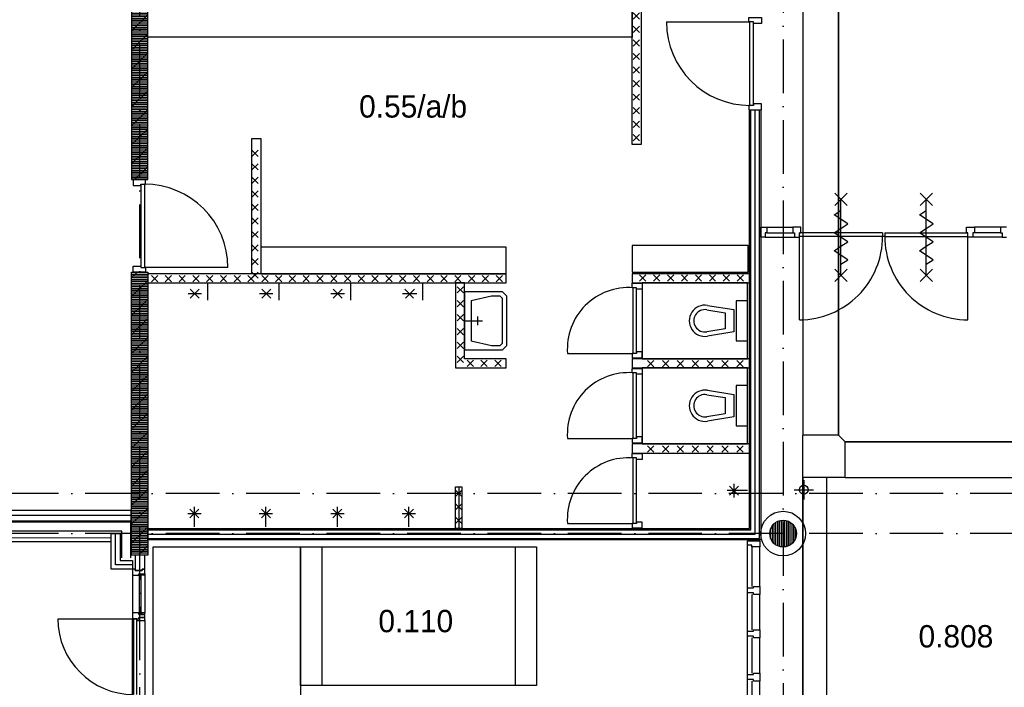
# Model space of a CAD drawing. Header units: millimetres. Extents: x -6587 to 170951, y 244 to 951952.
# Tile 9 of 102: x 16150 to 27168, y 39849 to 47317. Entities that reach past the tile are written whole.
import ezdxf

# ---------------------------------------------------------------- set-up
doc = ezdxf.new("R2010")
doc.units = ezdxf.units.MM
doc.header["$LTSCALE"] = 100
doc.linetypes.add('DASHDOT', pattern=[9, 6, -1.5, 0, -1.5])
for name, color, linetype in [('AL$7----_STRAMIEN', 1, 'DASHDOT'), ('ALXAC---_LICHTBETON', 1, 'CONTINUOUS'), ('BOUW', 8, 'CONTINUOUS'), ('KABELGOOT', 8, 'CONTINUOUS')]:
    doc.layers.add(name, color=color, linetype=linetype)
doc.styles.add('BURO-025', font='BUROFONT.shx', dxfattribs={"height": 250})

# ---------------------------------------------------------------- blocks, each defined once
blk = doc.blocks.new('*U66')
at = {"layer": 'ALXAC---_LICHTBETON', "color": 0}
for p, q in [((17650, 44834), (17720, 44904)), ((17720, 44834), (17650, 44904)), ((17804, 44834), (17874, 44904)), ((17874, 44834), (17804, 44904)), ((17958, 44834), (18028, 44904)), ((18028, 44834), (17958, 44904)), ((18112, 44834), (18182, 44904)), ((18182, 44834), (18112, 44904)), ((18267, 44834), (18337, 44904)), ((18337, 44834), (18267, 44904)), ((18421, 44834), (18491, 44904)), ((18491, 44834), (18421, 44904)), ((18575, 44834), (18645, 44904)), ((18645, 44834), (18575, 44904)), ((18729, 44834), (18799, 44904)), ((18799, 44834), (18729, 44904)), ((18884, 44834), (18954, 44904)), ((18954, 44834), (18884, 44904)), ((19038, 44834), (19108, 44904)), ((19108, 44834), (19038, 44904)), ((19192, 44834), (19262, 44904)), ((19262, 44834), (19192, 44904)), ((19346, 44834), (19416, 44904)), ((19416, 44834), (19346, 44904)), ((19501, 44834), (19571, 44904)), ((19571, 44834), (19501, 44904)), ((19655, 44834), (19725, 44904)), ((19725, 44834), (19655, 44904)), ((19809, 44834), (19879, 44904)), ((19879, 44834), (19809, 44904)), ((19963, 44834), (20033, 44904)), ((20033, 44834), (19963, 44904)), ((20117, 44834), (20187, 44904)), ((20187, 44834), (20117, 44904)), ((20272, 44834), (20342, 44904)), ((20342, 44834), (20272, 44904)), ((20426, 44834), (20496, 44904)), ((20496, 44834), (20426, 44904)), ((20580, 44834), (20650, 44904)), ((20650, 44834), (20580, 44904)), ((20734, 44834), (20804, 44904)), ((20804, 44834), (20734, 44904)), ((20889, 44834), (20959, 44904)), ((20959, 44834), (20889, 44904)), ((21043, 44834), (21113, 44904)), ((21113, 44834), (21043, 44904)), ((21197, 44834), (21267, 44904)), ((21267, 44834), (21197, 44904)), ((21351, 44834), (21421, 44904)), ((21421, 44834), (21351, 44904)), ((21506, 44834), (21576, 44904)), ((21576, 44834), (21506, 44904))]:
    blk.add_line(p, q, dxfattribs=at)
blk = doc.blocks.new('*U70')
at = {"layer": 'ALXAC---_LICHTBETON', "color": 0}
for p, q in [((29009, 70281), (28939, 70351)), ((29009, 70351), (28939, 70281)), ((29009, 70131), (28939, 70201)), ((29009, 70201), (28939, 70131)), ((29009, 69981), (28939, 70051)), ((29009, 70051), (28939, 69981))]:
    blk.add_line(p, q, dxfattribs=at)
blk = doc.blocks.new('*U65')
at = {"layer": 'ALXAC---_LICHTBETON', "color": 0}
for p, q in [((21153, 45690), (21083, 45760)), ((21153, 45760), (21083, 45690)), ((21194, 45734), (21264, 45804)), ((21264, 45734), (21194, 45804)), ((21349, 45734), (21419, 45804)), ((21419, 45734), (21349, 45804)), ((21505, 45734), (21575, 45804)), ((21575, 45734), (21505, 45804)), ((21153, 45534), (21083, 45604)), ((21153, 45604), (21083, 45534)), ((21153, 45379), (21083, 45449)), ((21153, 45449), (21083, 45379)), ((21153, 45223), (21083, 45293)), ((21153, 45293), (21083, 45223)), ((21153, 45067), (21083, 45137)), ((21153, 45137), (21083, 45067)), ((21153, 44912), (21083, 44982)), ((21153, 44982), (21083, 44912))]:
    blk.add_line(p, q, dxfattribs=at)
blk = doc.blocks.new('*U67')
at = {"layer": 'ALXAC---_LICHTBETON', "color": 0}
for p, q in [((23153, 47473), (23083, 47543)), ((23153, 47543), (23083, 47473)), ((23153, 47322), (23083, 47392)), ((23153, 47392), (23083, 47322)), ((23153, 47170), (23083, 47240)), ((23153, 47240), (23083, 47170)), ((23153, 47019), (23083, 47089)), ((23153, 47089), (23083, 47019)), ((23153, 46867), (23083, 46937)), ((23153, 46937), (23083, 46867)), ((23153, 46716), (23083, 46786)), ((23153, 46786), (23083, 46716)), ((23153, 46564), (23083, 46634)), ((23153, 46634), (23083, 46564)), ((23153, 46413), (23083, 46483)), ((23153, 46483), (23083, 46413)), ((23153, 46261), (23083, 46331)), ((23153, 46331), (23083, 46261)), ((23153, 46110), (23083, 46180)), ((23153, 46180), (23083, 46110))]:
    blk.add_line(p, q, dxfattribs=at)

msp = doc.modelspace()

# ---------------------------------------------------------------- hatches: boundary and pattern name
at = {"layer": 'BOUW'}
h = msp.add_hatch(dxfattribs=at)
h.set_pattern_fill('PREFBET', color=256, style=0)
h.set_pattern_definition([(45, (-24.84, -148.2), (-106.066, 106.066), [])])
h.paths.add_polyline_path([(17402.8, 50457.5), (17402.8, 45527.9), (17582.8, 45527.9), (17582.8, 50457.5)])
h = msp.add_hatch(dxfattribs=at)
h.set_pattern_fill('RASTER50', color=256, scale=100, style=0)
h.set_pattern_definition([(0, (-24.838, -148.197), (0, 20), [])])
h.paths.add_polyline_path([(17402.8, 50457.5), (17402.8, 45527.9), (17582.8, 45527.9), (17582.8, 50457.5)])
h = msp.add_hatch(dxfattribs=at)
h.set_pattern_fill('PREFBET', color=256, style=0)
h.set_pattern_definition([(45, (-24.84, -148.2), (-106.066, 106.066), [])])
h.paths.add_polyline_path([(17402.8, 41328.7), (17402.8, 44493.9), (17582.8, 44493.9), (17582.8, 41328.7)])
h = msp.add_hatch(dxfattribs=at)
h.set_pattern_fill('RASTER50', color=256, scale=100, style=0)
h.set_pattern_definition([(0, (-24.838, -148.197), (0, 20), [])])
h.paths.add_polyline_path([(17402.8, 41328.7), (17402.8, 44493.9), (17582.8, 44493.9), (17582.8, 41328.7)])

# ---------------------------------------------------------------- linework, layer by layer
at = {"layer": 'AL$7----_STRAMIEN', "color": 1}
for p, q in [((17492.8, 5947), (17492.8, 77761.7)), ((24692.8, 77698.2), (24692.8, 12402.1)), ((93992.8, 42018.7), (4579.5, 42018.7)), ((93992.8, 41568.7), (4198.5, 41568.7))]:
    msp.add_line(p, q, dxfattribs=at)
at = {"layer": 'BOUW'}
for p, q in [((24317.8, 41623.8), (24317.8, 46308.5)), ((24317.8, 46308.5), (24442.8, 46308.5)), ((24332.8, 41608.8), (24332.8, 46308.5)), ((24380.3, 41561.3), (24380.3, 46308.5)), ((24427.8, 41513.8), (24427.8, 46308.5)), ((24442.8, 46308.5), (24442.8, 41498.8)), ((18747.8, 44473.9), (18747.8, 45988.9)), ((18747.8, 45988.9), (18847.8, 45988.9)), ((18847.8, 45988.9), (18847.8, 44473.9)), ((18817.8, 45858.1), (18747.8, 45788.1)), ((18817.8, 45788.1), (18747.8, 45858.1)), ((18817.8, 45706.6), (18747.8, 45636.6)), ((18817.8, 45636.6), (18747.8, 45706.6)), ((17418.3, 45527.9), (17418.3, 45460.9)), ((17557.3, 45527.9), (17418.3, 45527.9)), ((17557.3, 45477.9), (17557.3, 45527.9)), ((18817.8, 45555.1), (18747.8, 45485.1)), ((18817.8, 45485.1), (18747.8, 45555.1)), ((17418.3, 45460.9), (17506.3, 45460.9)), ((17506.3, 45477.9), (17506.3, 44543.9)), ((17506.3, 45477.9), (17557.3, 45477.9)), ((17506.3, 45460.9), (17506.3, 45477.9)), ((17546.3, 45477.9), (17546.3, 44543.9)), ((18817.8, 45403.6), (18747.8, 45333.6)), ((18817.8, 45333.6), (18747.8, 45403.6)), ((18817.8, 45252.1), (18747.8, 45182.1)), ((18817.8, 45182.1), (18747.8, 45252.1)), ((18817.8, 45100.6), (18747.8, 45030.6)), ((18817.8, 45030.6), (18747.8, 45100.6)), ((24509.8, 44996.8), (24802.3, 44996.8)), ((27125.8, 44996.8), (26833.3, 44996.8)), ((27125.8, 44996.8), (27125.8, 44933.8)), ((27192.8, 44996.8), (27125.8, 44996.8)), ((18817.8, 44949.1), (18747.8, 44879.1)), ((18817.8, 44879.1), (18747.8, 44949.1)), ((24492.8, 44882.8), (24819.3, 44882.8)), ((24509.8, 44933.8), (24802.3, 44933.8)), ((25805.3, 44933.8), (25805.3, 44893.8)), ((25830.3, 44893.8), (25805.3, 44893.8)), ((25830.3, 44933.8), (25830.3, 44893.8)), ((27142.8, 44882.8), (26816.3, 44882.8)), ((27125.8, 44933.8), (26833.3, 44933.8)), ((27125.8, 44933.8), (27142.8, 44933.8)), ((27142.8, 44933.8), (27142.8, 44882.8)), ((27142.8, 44882.8), (27192.8, 44882.8)), ((18817.8, 44797.6), (18747.8, 44727.6)), ((18817.8, 44727.6), (18747.8, 44797.6)), ((24303.2, 44792.9), (23003.3, 44792.9)), ((23003.3, 44792.9), (23003.3, 44492.9)), ((24303.2, 44492.9), (24303.2, 44792.9)), ((18817.8, 44646.1), (18747.8, 44576.1)), ((18817.8, 44576.1), (18747.8, 44646.1)), ((17418.3, 44560.9), (17506.3, 44560.9)), ((17418.3, 44493.9), (17418.3, 44560.9)), ((17506.3, 44560.9), (17506.3, 44543.9)), ((17506.3, 44543.9), (17557.3, 44543.9)), ((18480.3, 44543.9), (17546.3, 44543.9)), ((17557.3, 44543.9), (17557.3, 44493.9)), ((17557.3, 44493.9), (17418.3, 44493.9)), ((18817.8, 44494.6), (18747.8, 44424.6)), ((18817.8, 44424.6), (18747.8, 44494.6)), ((18847.8, 44473.9), (18747.8, 44473.9)), ((24317.8, 44473.9), (23002.8, 44473.9)), ((23002.8, 44473.9), (23002.8, 44373.9)), ((23003.3, 44492.9), (24303.2, 44492.9)), ((23086, 44394.2), (23156, 44464.2)), ((23156, 44394.2), (23086, 44464.2)), ((23242.2, 44394.2), (23312.2, 44464.2)), ((23312.2, 44394.2), (23242.2, 44464.2)), ((23398.5, 44394.2), (23468.5, 44464.2)), ((23468.5, 44394.2), (23398.5, 44464.2)), ((23554.7, 44394.2), (23624.7, 44464.2)), ((23624.7, 44394.2), (23554.7, 44464.2)), ((23711, 44394.2), (23781, 44464.2)), ((23781, 44394.2), (23711, 44464.2)), ((23867.2, 44394.2), (23937.2, 44464.2)), ((23937.2, 44394.2), (23867.2, 44464.2)), ((24023.5, 44394.2), (24093.5, 44464.2)), ((24093.5, 44394.2), (24023.5, 44464.2)), ((24179.7, 44394.2), (24249.7, 44464.2)), ((24249.7, 44394.2), (24179.7, 44464.2)), ((24317.8, 44373.9), (24317.8, 44473.9)), ((18058.6, 44203.9), (18158.6, 44303.9)), ((18058.6, 44303.9), (18158.6, 44203.9)), ((18251.1, 44373.9), (18251.1, 44178.9)), ((18858.6, 44203.9), (18958.6, 44303.9)), ((18858.6, 44303.9), (18958.6, 44203.9)), ((23002.8, 44373.9), (23127.8, 44373.9)), ((23002.8, 44318.9), (23002.8, 44368.9)), ((23002.8, 44368.9), (23116.8, 44368.9)), ((23053.8, 44318.9), (23002.8, 44318.9)), ((23013.8, 43584.9), (23013.8, 44318.9)), ((23053.8, 43584.9), (23053.8, 44318.9)), ((23053.8, 44301.9), (23053.8, 44318.9)), ((23116.8, 44301.9), (23053.8, 44301.9)), ((24292.8, 44373.9), (23116.8, 44373.9)), ((23116.8, 44373.9), (23116.8, 43523.9)), ((23116.8, 44368.9), (23116.8, 44301.9)), ((23127.8, 44373.9), (24317.8, 44373.9)), ((23127.8, 44373.9), (23127.8, 44373.9)), ((24292.8, 43523.9), (24292.8, 44373.9)), ((18033.6, 44253.9), (18183.6, 44253.9)), ((21127.8, 44273.9), (21127.8, 43623.9)), ((21427.8, 44273.9), (21127.8, 44273.9)), ((21427.8, 44223.9), (21202.8, 44173.9)), ((21552.8, 44273.9), (21427.8, 44273.9)), ((21527.8, 44223.9), (21427.8, 44223.9)), ((21552.8, 44198.9), (21527.8, 44223.9)), ((21602.8, 44223.9), (21552.8, 44273.9)), ((21552.8, 43698.9), (21552.8, 44198.9)), ((21602.8, 43673.9), (21602.8, 44223.9)), ((21202.8, 44173.9), (21202.8, 43723.9)), ((23837.7, 44072.3), (24042.8, 44039.3)), ((23845.6, 44121.7), (24142.8, 44073.9)), ((24142.8, 44073.9), (24142.8, 43823.9)), ((24167.8, 44173.9), (24167.8, 43723.9)), ((24292.8, 44173.9), (24167.8, 44173.9)), ((24292.8, 43723.9), (24292.8, 44173.9)), ((21277.8, 43898.9), (21277.8, 43998.9)), ((24042.8, 44039.3), (24042.8, 43858.5)), ((21127.8, 43948.9), (21327.8, 43948.9)), ((23717.8, 43898.9), (23717.8, 43898.9)), ((24042.8, 43858.5), (23837.7, 43825.5)), ((24142.8, 43823.9), (23845.6, 43776.1)), ((23892.8, 43773.9), (23892.8, 43773.9)), ((21202.8, 43723.9), (21427.8, 43673.9)), ((21427.8, 43673.9), (21527.8, 43673.9)), ((21527.8, 43673.9), (21552.8, 43698.9)), ((21552.8, 43623.9), (21602.8, 43673.9)), ((24167.8, 43723.9), (24292.8, 43723.9)), ((21127.8, 43623.9), (21427.8, 43623.9)), ((21427.8, 43623.9), (21552.8, 43623.9)), ((22279.8, 43584.9), (23013.8, 43584.9)), ((23002.8, 43584.9), (23002.8, 43534.9)), ((23053.8, 43584.9), (23002.8, 43584.9)), ((23002.8, 43534.9), (23116.8, 43534.9)), ((24317.8, 43523.9), (23002.8, 43523.9)), ((23002.8, 43523.9), (23002.8, 43423.9)), ((23053.8, 43601.9), (23053.8, 43584.9)), ((23116.8, 43601.9), (23053.8, 43601.9)), ((23116.8, 43534.9), (23116.8, 43601.9)), ((23116.8, 43523.9), (24292.8, 43523.9)), ((24317.8, 43423.9), (24317.8, 43523.9)), ((23002.8, 43423.9), (24317.8, 43423.9)), ((23002.8, 43367.2), (23002.8, 43417.2)), ((23002.8, 43417.2), (23116.8, 43417.2)), ((24292.8, 43423.9), (23116.8, 43423.9)), ((23116.8, 43423.9), (23116.8, 42573.9)), ((23116.8, 43417.2), (23116.8, 43350.2)), ((23176.1, 43434.5), (23246.1, 43504.5)), ((23246.1, 43434.5), (23176.1, 43504.5)), ((23342.5, 43434.5), (23412.5, 43504.5)), ((23412.5, 43434.5), (23342.5, 43504.5)), ((23508.9, 43434.5), (23578.9, 43504.5)), ((23578.9, 43434.5), (23508.9, 43504.5)), ((23675.3, 43434.5), (23745.3, 43504.5)), ((23745.3, 43434.5), (23675.3, 43504.5)), ((23841.8, 43434.5), (23911.8, 43504.5)), ((23911.8, 43434.5), (23841.8, 43504.5)), ((24008.2, 43434.5), (24078.2, 43504.5)), ((24078.2, 43434.5), (24008.2, 43504.5)), ((24174.6, 43434.5), (24244.6, 43504.5)), ((24244.6, 43434.5), (24174.6, 43504.5)), ((24292.8, 42573.9), (24292.8, 43423.9)), ((23053.8, 43367.2), (23002.8, 43367.2)), ((23013.8, 42633.2), (23013.8, 43367.2)), ((23053.8, 43350.2), (23053.8, 43367.2)), ((23053.8, 42633.2), (23053.8, 43367.2)), ((23116.8, 43350.2), (23053.8, 43350.2)), ((24167.8, 43223.9), (24167.8, 42773.9)), ((24292.8, 43223.9), (24167.8, 43223.9)), ((24292.8, 42773.9), (24292.8, 43223.9)), ((23837.7, 43122.3), (24042.8, 43089.3)), ((23845.6, 43171.7), (24142.8, 43123.9)), ((24042.8, 43089.3), (24042.8, 42908.5)), ((24142.8, 43123.9), (24142.8, 42873.9)), ((23717.8, 42948.9), (23717.8, 42948.9)), ((24042.8, 42908.5), (23837.7, 42875.5)), ((24142.8, 42873.9), (23845.6, 42826.1)), ((23892.8, 42823.9), (23892.8, 42823.9)), ((24167.8, 42773.9), (24292.8, 42773.9)), ((23053.8, 42650.2), (23053.8, 42633.2)), ((23116.8, 42650.2), (23053.8, 42650.2)), ((23116.8, 42583.2), (23116.8, 42650.2)), ((22279.8, 42633.2), (23013.8, 42633.2)), ((23002.8, 42633.2), (23002.8, 42583.2)), ((23053.8, 42633.2), (23002.8, 42633.2)), ((23002.8, 42583.2), (23116.8, 42583.2)), ((24317.8, 42573.9), (23002.8, 42573.9)), ((23002.8, 42573.9), (23002.8, 42466.9)), ((23116.8, 42573.9), (24292.8, 42573.9)), ((23176.1, 42480.9), (23246.1, 42550.9)), ((23246.1, 42480.9), (23176.1, 42550.9)), ((23342.5, 42480.9), (23412.5, 42550.9)), ((23412.5, 42480.9), (23342.5, 42550.9)), ((23508.9, 42480.9), (23578.9, 42550.9)), ((23578.9, 42480.9), (23508.9, 42550.9)), ((23675.3, 42480.9), (23745.3, 42550.9)), ((23745.3, 42480.9), (23675.3, 42550.9)), ((23841.8, 42480.9), (23911.8, 42550.9)), ((23911.8, 42480.9), (23841.8, 42550.9)), ((24008.2, 42480.9), (24078.2, 42550.9)), ((24078.2, 42480.9), (24008.2, 42550.9)), ((24174.6, 42480.9), (24244.6, 42550.9)), ((24244.6, 42480.9), (24174.6, 42550.9)), ((24317.8, 42466.9), (24317.8, 42573.9)), ((23002.8, 42466.9), (24317.8, 42466.9)), ((23002.8, 42415), (23002.8, 42465)), ((23002.8, 42465), (23116.8, 42465)), ((23116.8, 42465), (23116.8, 42398)), ((23053.8, 42415), (23002.8, 42415)), ((23013.8, 41681), (23013.8, 42415)), ((23053.8, 41681), (23053.8, 42415)), ((23053.8, 42398), (23053.8, 42415)), ((23116.8, 42398), (23053.8, 42398)), ((24092.8, 42098.9), (24192.8, 41998.9)), ((24192.8, 42098.9), (24092.8, 41998.9)), ((24142.8, 42123.9), (24142.8, 41973.9)), ((21027.8, 42052.9), (21027.8, 42052.9)), ((21027.8, 41683.8), (21027.8, 42052.9)), ((24292.8, 42048.9), (24067.8, 42048.9)), ((24816.2, 42059), (25032.3, 42059)), ((18105.3, 41642.9), (18105.3, 41867.9)), ((18905.3, 41642.9), (18905.3, 41867.9)), ((19705.3, 41642.9), (19705.3, 41867.9)), ((20505.3, 41642.9), (20505.3, 41867.9)), ((18030.3, 41792.9), (18180.3, 41792.9)), ((18055.3, 41742.9), (18155.3, 41842.9)), ((18055.3, 41842.9), (18155.3, 41742.9)), ((18830.3, 41792.9), (18980.3, 41792.9)), ((18855.3, 41742.9), (18955.3, 41842.9)), ((18855.3, 41842.9), (18955.3, 41742.9)), ((19630.3, 41792.9), (19780.3, 41792.9)), ((19655.3, 41742.9), (19755.3, 41842.9)), ((19655.3, 41842.9), (19755.3, 41742.9)), ((20430.3, 41792.9), (20580.3, 41792.9)), ((20455.3, 41742.9), (20555.3, 41842.9)), ((20455.3, 41842.9), (20555.3, 41742.9)), ((24573, 41478.7), (24573, 41658.7)), ((24573, 41478.7), (24573, 41658.7)), ((24593, 41456.9), (24593, 41680.6)), ((24593, 41456.9), (24593, 41680.6)), ((24613, 41441.9), (24613, 41695.6)), ((24613, 41441.9), (24613, 41695.6)), ((24633, 41431.3), (24633, 41706.2)), ((24633, 41431.3), (24633, 41706.2)), ((24653, 41424.2), (24653, 41713.3)), ((24653, 41424.2), (24653, 41713.3)), ((24673, 41420.1), (24673, 41717.4)), ((24673, 41420.1), (24673, 41717.4)), ((24693, 41418.7), (24693, 41718.7)), ((24693, 41418.7), (24693, 41718.7)), ((24713, 41420.1), (24713, 41717.4)), ((24713, 41420.1), (24713, 41717.4)), ((24733, 41424.2), (24733, 41713.3)), ((24733, 41424.2), (24733, 41713.3)), ((24753, 41431.3), (24753, 41706.2)), ((24753, 41431.3), (24753, 41706.2)), ((24773, 41441.9), (24773, 41695.6)), ((24773, 41441.9), (24773, 41695.6)), ((24793, 41456.9), (24793, 41680.6)), ((24793, 41456.9), (24793, 41680.6)), ((24813, 41478.7), (24813, 41658.7)), ((24813, 41478.7), (24813, 41658.7)), ((17172.8, 41168.7), (17172.8, 41568.7)), ((17172.8, 41568.7), (17272.8, 41568.7)), ((17222.8, 41218.7), (17222.8, 41568.7)), ((17222.8, 41218.7), (17222.8, 41568.7)), ((17222.8, 41218.7), (17222.8, 41568.7)), ((17272.8, 41568.7), (17272.8, 41268.7)), ((17582.8, 41623.8), (24317.8, 41623.8)), ((17582.8, 41498.8), (17582.8, 41623.8)), ((17582.8, 41608.8), (24332.8, 41608.8)), ((17582.8, 41561.3), (24380.3, 41561.3)), ((24553, 41514.9), (24553, 41622.6)), ((24553, 41514.9), (24553, 41622.6)), ((24833, 41514.9), (24833, 41622.6)), ((24833, 41514.9), (24833, 41622.6)), ((4662.8, 41478.7), (17172.8, 41478.7)), ((17582.8, 41513.8), (24427.8, 41513.8)), ((24442.8, 41498.8), (17582.8, 41498.8)), ((24292.8, 41488.8), (24431.8, 41488.8)), ((24292.8, 41438.8), (24292.8, 41488.8)), ((24292.8, 40960.8), (24292.8, 41438.8)), ((24343.8, 41438.8), (24292.8, 41438.8)), ((24343.8, 41421.8), (24343.8, 41438.8)), ((24431.8, 41488.8), (24431.8, 41421.8)), ((17442.3, 41328.7), (17442.3, 41154.8)), ((17551.8, 41328.7), (17442.3, 41328.7)), ((17551.8, 41168.8), (17551.8, 41328.7)), ((17642.8, 38118.8), (17642.8, 41418.8)), ((17642.8, 41418.8), (19292.8, 41418.8)), ((19292.8, 41418.8), (21932.8, 41418.8)), ((19292.8, 39868.8), (19292.8, 41418.8)), ((19292.8, 41418.8), (19292.8, 38118.8)), ((19532.8, 41418.8), (19532.8, 39868.8)), ((21692.8, 41418.8), (21692.8, 39868.8)), ((21932.8, 41418.8), (21932.8, 39868.8)), ((24343.8, 41421.8), (24343.8, 40977.8)), ((24431.8, 41421.8), (24343.8, 41421.8)), ((24431.8, 40977.8), (24431.8, 41421.8)), ((17382.8, 41218.7), (17222.8, 41218.7)), ((17412.8, 41218.7), (17222.8, 41218.7)), ((17412.8, 41218.7), (17222.8, 41218.7)), ((17272.8, 41268.7), (17412.8, 41268.7)), ((17412.8, 41268.7), (17412.8, 41168.7)), ((17412.8, 41168.7), (17172.8, 41168.7)), ((17412.8, 41168.8), (17412.8, 41101.8)), ((17442.3, 41168.8), (17412.8, 41168.8)), ((17412.8, 41101.8), (17412.8, 40681.1)), ((17412.8, 41101.8), (17484.8, 41101.8)), ((17442.3, 41154.8), (17442.3, 41168.8)), ((17442.3, 41154.8), (17522.3, 41154.8)), ((17522.3, 41154.8), (17442.3, 41154.8)), ((17484.8, 41118.8), (17551.8, 41118.8)), ((17484.8, 41101.8), (17484.8, 41118.8)), ((17484.8, 41118.8), (17513.8, 41118.8)), ((17484.8, 41101.8), (17484.8, 41118.8)), ((17488.8, 41101.8), (17484.8, 41101.8)), ((17488.8, 41114.8), (17488.8, 40668.1)), ((17509.8, 41114.8), (17488.8, 41114.8)), ((17488.8, 41114.8), (17488.8, 41101.8)), ((17509.8, 41114.8), (17488.8, 41114.8)), ((17509.8, 40668.1), (17509.8, 41114.8)), ((17509.8, 41101.8), (17509.8, 41114.8)), ((17513.8, 41101.8), (17509.8, 41101.8)), ((17513.8, 41101.8), (17513.8, 41118.8)), ((17513.8, 41118.8), (17551.8, 41118.8)), ((17513.8, 41118.8), (17513.8, 41101.8)), ((17551.8, 41101.8), (17513.8, 41101.8)), ((17522.3, 41168.8), (17551.8, 41168.8)), ((17522.3, 41154.8), (17522.3, 41168.8)), ((17522.3, 41168.8), (17522.3, 41154.8)), ((17551.8, 41168.8), (17522.3, 41168.8)), ((17551.8, 41118.8), (17551.8, 41168.8)), ((17551.8, 41118.8), (17551.8, 41101.8)), ((17551.8, 41101.8), (17551.8, 40681.1)), ((24292.8, 40960.8), (24359.8, 40960.8)), ((24292.8, 40904.8), (24292.8, 40960.8)), ((24292.8, 40475.8), (24292.8, 40904.8)), ((24359.8, 40904.8), (24292.8, 40904.8)), ((24343.8, 40887.8), (24343.8, 40492.8)), ((24359.8, 40977.8), (24431.8, 40977.8)), ((24359.8, 40960.8), (24359.8, 40977.8)), ((24359.8, 40887.8), (24359.8, 40904.8)), ((24431.8, 40887.8), (24359.8, 40887.8)), ((24431.8, 40977.8), (24431.8, 40887.8)), ((24431.8, 40492.8), (24431.8, 40887.8)), ((17412.8, 40681.1), (17412.8, 40614.1)), ((17442.3, 40681.1), (17412.8, 40681.1)), ((17484.8, 40681.1), (17442.3, 40681.1)), ((17484.8, 40664.1), (17484.8, 40681.1)), ((17484.8, 40681.1), (17484.8, 40664.1)), ((17488.8, 40681.1), (17484.8, 40681.1)), ((17513.8, 40664.1), (17484.8, 40664.1)), ((17484.8, 40664.1), (17513.8, 40664.1)), ((17488.8, 40668.1), (17488.8, 40681.1)), ((17509.8, 40668.1), (17488.8, 40668.1)), ((17488.8, 40668.1), (17509.8, 40668.1)), ((17509.8, 40681.1), (17509.8, 40668.1)), ((17513.8, 40681.1), (17509.8, 40681.1)), ((17513.8, 40681.1), (17513.8, 40664.1)), ((17551.8, 40681.1), (17513.8, 40681.1)), ((17513.8, 40664.1), (17513.8, 40681.1)), ((17551.8, 40664.1), (17513.8, 40664.1)), ((17513.8, 40664.1), (17551.8, 40664.1)), ((17551.8, 40664.1), (17551.8, 40681.1)), ((17551.8, 40631.1), (17551.8, 40664.1)), ((16577.6, 40614.1), (17425, 40614.1)), ((17412.8, 40614.1), (17484.8, 40614.1)), ((17412.8, 38923.6), (17412.8, 40614.1)), ((17422.8, 40614.1), (17422.8, 39768.8)), ((17462.8, 40614.1), (17422.8, 40614.1)), ((17462.8, 39768.8), (17462.8, 40614.1)), ((17462.8, 40614.1), (17462.8, 40597.1)), ((17462.8, 40597.1), (17551.8, 40597.1)), ((17484.8, 40631.1), (17484.8, 40614.1)), ((17551.8, 40631.1), (17484.8, 40631.1)), ((17484.8, 40631.1), (17551.8, 40631.1)), ((17484.8, 40614.1), (17484.8, 40631.1)), ((17551.8, 40597.1), (17551.8, 40631.1)), ((17551.8, 40597.1), (17551.8, 38940.6)), ((24292.8, 40475.8), (24359.8, 40475.8)), ((24292.8, 40419.8), (24292.8, 40475.8)), ((24359.8, 40492.8), (24431.8, 40492.8)), ((24359.8, 40475.8), (24359.8, 40492.8)), ((24431.8, 40492.8), (24431.8, 40402.8)), ((24292.8, 39990.8), (24292.8, 40419.8)), ((24359.8, 40419.8), (24292.8, 40419.8)), ((24343.8, 40402.8), (24343.8, 40007.8)), ((24359.8, 40402.8), (24359.8, 40419.8)), ((24431.8, 40402.8), (24359.8, 40402.8)), ((24431.8, 40007.8), (24431.8, 40402.8)), ((24359.8, 40007.8), (24431.8, 40007.8)), ((24359.8, 39990.8), (24359.8, 40007.8)), ((24431.8, 40007.8), (24431.8, 39917.8)), ((24292.8, 39990.8), (24359.8, 39990.8)), ((24292.8, 39934.8), (24292.8, 39990.8)), ((24359.8, 39934.8), (24292.8, 39934.8)), ((24292.8, 39505.8), (24292.8, 39934.8)), ((24343.8, 39917.8), (24343.8, 39522.8)), ((24359.8, 39917.8), (24359.8, 39934.8)), ((24431.8, 39917.8), (24359.8, 39917.8)), ((24431.8, 39522.8), (24431.8, 39917.8)), ((21932.8, 39868.8), (19292.8, 39868.8))]:
    msp.add_line(p, q, dxfattribs=at)
for points in [[(34091.8, 69459.9), (34232.8, 69459.9), (34232.8, 75708.7), (4637.8, 75708.7), (4637.8, 41478.7), (17172.8, 41482.9)], [(34091.8, 69499.9), (34192.8, 69499.9), (34192.8, 75668.7), (4677.8, 75668.7), (4677.8, 41518.8), (17172.8, 41522.9)], [(17292.8, 41298.7), (17292.8, 41594.7), (4753.8, 41594.7), (4753.8, 75613.7), (26312.8, 75613.7)], [(17392.8, 41298.7), (17392.8, 41694.7), (4853.8, 41694.7), (4853.8, 75513.7), (26312.8, 75513.7)], [(17392.8, 41769.7), (4928.8, 41769.7), (4928.8, 75451.2), (26312.8, 75451.2)], [(23387.8, 47292.5), (24321.8, 47292.5)], [(24310.8, 47342.5), (24449.8, 47342.5), (24449.8, 47275.5), (24361.8, 47275.5), (24361.8, 47292.5), (24310.8, 47292.5), (24310.8, 47342.5)], [(24321.8, 46358.5), (24321.8, 47292.5)], [(24361.8, 46358.5), (24361.8, 47292.5)], [(24310.8, 46308.5), (24449.8, 46308.5), (24449.8, 46375.5), (24361.8, 46375.5), (24361.8, 46358.5), (24310.8, 46358.5), (24310.8, 46308.5)], [(25270.3, 45237.8), (25410.3, 45377.8)], [(25410.3, 45237.8), (25270.3, 45377.8)], [(25340.3, 44457.8), (25340.3, 45307.8)], [(26225.3, 45237.8), (26365.3, 45377.8)], [(26365.3, 45237.8), (26225.3, 45377.8)], [(26295.3, 44457.8), (26295.3, 45307.8)], [(25340.3, 44982.8), (25415.3, 45032.8), (25265.3, 45132.8), (25340.3, 45182.8)], [(26295.3, 44982.8), (26370.3, 45032.8), (26220.3, 45132.8), (26295.3, 45182.8)], [(24442.8, 44882.8), (24442.8, 44996.8), (24509.8, 44996.8), (24509.8, 44933.8), (24492.8, 44933.8), (24492.8, 44882.8), (24442.8, 44882.8)], [(24819.3, 44882.8), (24875.3, 44882.8), (24875.3, 44933.8), (24892.3, 44933.8), (24892.3, 44996.8), (24802.3, 44996.8), (24802.3, 44933.8), (24819.3, 44933.8), (24819.3, 44882.8), (24875.3, 44882.8)], [(25340.3, 44782.8), (25415.3, 44832.8), (25265.3, 44932.8), (25340.3, 44982.8)], [(26295.3, 44782.8), (26370.3, 44832.8), (26220.3, 44932.8), (26295.3, 44982.8)], [(26816.3, 44882.8), (26760.3, 44882.8), (26760.3, 44933.8), (26743.3, 44933.8), (26743.3, 44996.8), (26833.3, 44996.8), (26833.3, 44933.8), (26816.3, 44933.8), (26816.3, 44882.8), (26760.3, 44882.8)], [(25805.3, 44933.8), (24875.3, 44933.8)], [(24875.3, 43959.8), (24875.3, 44893.8)], [(25805.3, 44893.8), (24875.3, 44893.8)], [(25830.3, 44933.8), (26760.3, 44933.8)], [(25830.3, 44893.8), (26760.3, 44893.8)], [(26760.3, 43959.8), (26760.3, 44893.8)], [(25340.3, 44582.8), (25415.3, 44632.8), (25265.3, 44732.8), (25340.3, 44782.8)], [(26295.3, 44582.8), (26370.3, 44632.8), (26220.3, 44732.8), (26295.3, 44782.8)], [(25270.3, 44387.8), (25410.3, 44527.8)], [(25410.3, 44387.8), (25270.3, 44527.8)], [(26225.3, 44387.8), (26365.3, 44527.8)], [(26365.3, 44387.8), (26225.3, 44527.8)], [(19051.1, 44373.9), (19051.1, 44178.9)], [(19658.6, 44303.9), (19758.6, 44203.9)], [(19658.6, 44203.9), (19758.6, 44303.9)], [(19851.1, 44373.9), (19851.1, 44178.9)], [(20458.6, 44303.9), (20558.6, 44203.9)], [(20468.6, 44203.9), (20568.6, 44303.9)], [(20657.8, 44373.9), (20657.8, 44178.9)], [(18833.6, 44253.9), (18983.6, 44253.9)], [(19633.6, 44253.9), (19783.6, 44253.9)], [(20433.6, 44253.9), (20583.6, 44253.9)], [(20443.6, 44253.9), (20593.6, 44253.9)], [(21062.8, 42092.9), (21062.8, 41623.8)], [(24924.2, 42167.1), (24924.2, 41951)], [(22279.8, 41681), (23013.8, 41681)], [(23002.8, 41631), (23116.8, 41631), (23116.8, 41698), (23053.8, 41698), (23053.8, 41681), (23002.8, 41681), (23002.8, 41631)]]:
    msp.add_lwpolyline(points, dxfattribs=at)
for points in [[(17392.8, 41707.2), (4866.3, 41707.2), (4866.3, 75513.7), (26312.8, 75513.7), (26312.8, 75388.7), (4991.3, 75388.7), (4991.3, 41832.2), (17392.8, 41832.2)], [(17402.8, 50457.5), (17402.8, 45527.9), (17582.8, 45527.9), (17582.8, 50457.5)], [(23002.8, 47120.9), (17582.8, 47120.9), (17582.8, 47420.9), (23002.8, 47420.9)], [(23102.8, 47435.9), (23102.8, 45920.9), (23002.8, 45920.9), (23002.8, 47435.9)], [(18847.8, 44473.9), (21592.8, 44473.9), (21592.8, 44773.9), (18847.8, 44773.9)], [(17402.8, 41328.7), (17402.8, 44493.9), (17582.8, 44493.9), (17582.8, 41328.7)], [(21592.8, 44473.9), (17582.8, 44473.9), (17582.8, 44373.9), (21592.8, 44373.9)], [(21592.8, 43523.9), (21127.8, 43523.9), (21127.8, 44373.9), (21027.8, 44373.9), (21027.8, 43423.9), (21592.8, 43423.9)], [(21027.8, 41623.8), (21027.8, 42092.9), (21097.8, 42092.9), (21097.8, 41623.8)]]:
    msp.add_lwpolyline(points, close=True, dxfattribs=at)
for centre, radius in [((24924.2, 42059), 50), ((24693, 41568.7), 250), ((24693, 41568.7), 250), ((24693, 41568.7), 150), ((24693, 41568.7), 150)]:
    msp.add_circle(centre, radius, dxfattribs=at)
for centre, radius, start, end in [((24321.8, 47292.5), 934, 180, 270), ((17546.3, 44543.9), 934, 0, 90), ((24874.8, 44890.4), 930.6, 270.03613, 0.20977), ((26760.9, 44890.4), 930.6, 179.79023, 269.96387), ((22963.8, 43634.9), 685.8, 85.8145, 184.1855), ((23817.8, 43948.9), 175, 80.86729, 279.13271), ((23817.8, 43948.9), 125, 80.86729, 279.13271), ((22963.8, 42683.2), 685.8, 85.8145, 184.1855), ((23817.8, 42998.9), 175, 80.86729, 279.13271), ((23817.8, 42998.9), 125, 80.86729, 279.13271), ((22963.8, 41731), 685.8, 85.8145, 184.1855), ((17422.8, 40614.1), 845.3, 180, 270)]:
    msp.add_arc(centre, radius, start, end, dxfattribs=at)
at = {"layer": 'KABELGOOT', "color": 8}
for p, q in [((24912.4, 50988.9, 3650), (24912.4, 42670.3, 3650)), ((24912.4, 50988.9, 3710), (24912.4, 42670.3, 3710)), ((25312.4, 42670.3, 3710), (25312.4, 50988.9, 3710)), ((25312.4, 50988.9, 3650), (25312.4, 42670.3, 3650)), ((25312.4, 42670.3, 3650), (24912.4, 42670.3, 3650)), ((24912.4, 42195.3, 3650), (24912.4, 42670.3, 3650)), ((25312.4, 42670.3, 3650), (25312.4, 42670.3, 3650)), ((25312.4, 42670.3, 3650), (25387.4, 42595.3, 3650)), ((49597, 42595.3, 3710), (25387.4, 42595.3, 3710)), ((25387.4, 42595.3, 3650), (49597, 42595.3, 3650)), ((25387.4, 42595.3, 3650), (25387.4, 42595.3, 3650)), ((25387.4, 42195.3, 3650), (25387.4, 42595.3, 3650)), ((24912.1, 38606.9, 3650), (24912.1, 42195.5, 3650)), ((24912.1, 42195.5, 3710), (24912.1, 38606.9, 3710)), ((25387.4, 42195.3, 3650), (24912.4, 42195.3, 3650)), ((24912.4, 42195.3, 3650), (24912.4, 42195.3, 3650)), ((25182.1, 38606.9, 3650), (25182.1, 42195.5, 3650)), ((25182.1, 38606.9, 3710), (25182.1, 42195.5, 3710)), ((25387.4, 42195.3, 3650), (49597, 42195.3, 3650)), ((25387.4, 42195.3, 3710), (49597, 42195.3, 3710))]:
    msp.add_line(p, q, dxfattribs=at)

# ---------------------------------------------------------------- block references
at = {"layer": 'BOUW'}
for name, p in [('*U67', (-66.4, -148.2)), ('*U70', (-7910.8, -28298.2))]:
    msp.add_blockref(name, p, dxfattribs=at)
at = {"layer": 'BOUW', "xscale": -1, "rotation": 180}
for name, p in [('*U66', (-24.8, 89289.9)), ('*U65', (-37.3, 89242.3))]:
    msp.add_blockref(name, p, dxfattribs=at)

# ---------------------------------------------------------------- texts
at = {"layer": 'BOUW', "style": 'BURO-025'}
for s, p in [('0.55/a/b', (19948.4, 46222.4)), ('0.110', (20164.1, 40464.9)), ('0.808', (26208.1, 40294.5))]:
    msp.add_text(s, height=250, dxfattribs=at).set_placement(p)

doc.saveas('drawing.dxf')
